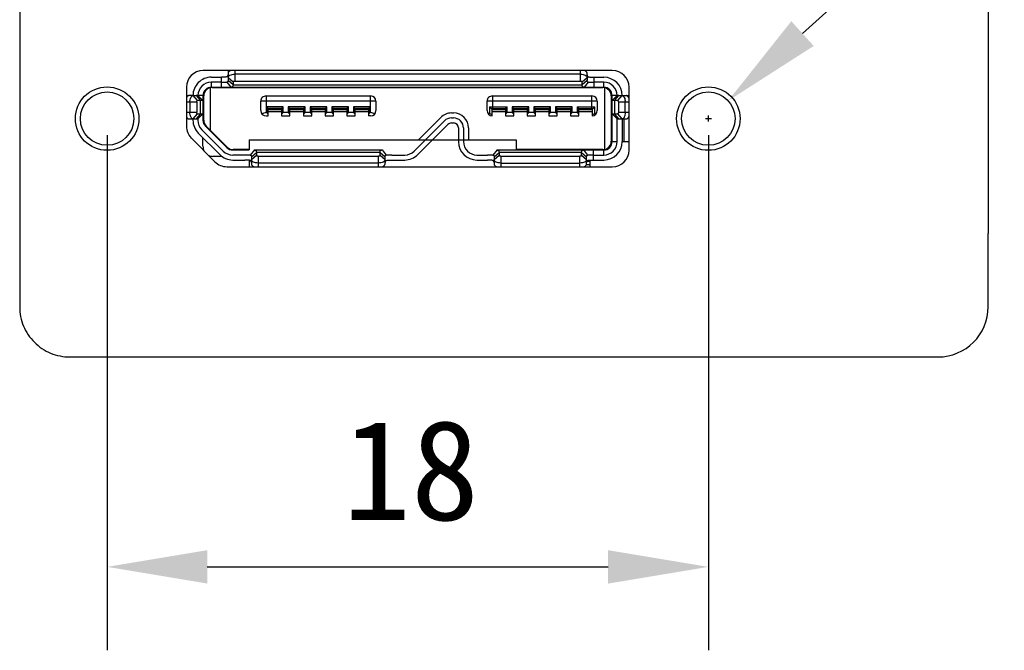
# Model space of a CAD drawing. Header units: millimetres. Extents: x 57 to 257, y 100 to 158.
# Tile 6 of 8: x 209 to 238, y 108 to 127. Entities that reach past the tile are written whole.
import ezdxf

# ---------------------------------------------------------------- set-up
doc = ezdxf.new("R2010")
doc.units = ezdxf.units.MM
doc.header["$LTSCALE"] = 16.335
doc.header["$PDMODE"] = 3
doc.header["$PDSIZE"] = 8
doc.layers.get('0').update_dxf_attribs({"linetype": 'CONTINUOUS'})
doc.layers.get('Defpoints').update_dxf_attribs({"linetype": 'CONTINUOUS'})
doc.layers.add('00_COMPONENTS', color=7, linetype='CONTINUOUS')
doc.layers.add('51__DRAFT_DIMS', color=7, linetype='CONTINUOUS')
doc.styles.get("Standard").update_dxf_attribs({"font": 'simfang.ttf'})
doc.dimstyles.new('DIMSTYLE_2', dxfattribs={"dimtxt": 3, "dimasz": 3, "dimexe": 2.5, "dimexo": 0.5, "dimgap": 0.4, "dimtad": 1, "dimtoh": 1, "dimdsep": 46, "dimtxsty": 'STANDARD', "dimblk": '_FILLED', "dimblk1": '_FILLED', "dimblk2": '_FILLED', "dimcen": 0.09, "dimclrd": 251, "dimclre": 251, "dimclrt": 251, "dimazin": 2, "dimtp": 0.2, "dimtm": 0.2, "dimtfac": 1, "dimtofl": 0, "dimtmove": 0, "dimatfit": 3, "dimldrblk": '_FILLED', "dimfxl": 1, "dimtolj": 1, "dimarcsym": 0})

# ---------------------------------------------------------------- blocks, each defined once
blk = doc.blocks.new('_FILLED')
at = {"color": 0, "linetype": 'ByBlock'}
blk.add_solid([(0, 0), (-1, 0.1667), (-1, -0.1667)], dxfattribs=at)
blk = doc.blocks.new('*D7')
at = {"layer": '51__DRAFT_DIMS', "color": 251, "lineweight": -2}
for p, q in [((211.46, 123.288), (211.46, 107.858)), ((229.46, 123.288), (229.46, 107.858)), ((214.46, 110.358), (226.46, 110.358))]:
    blk.add_line(p, q, dxfattribs=at)
at = {"layer": 'Defpoints', "color": 0}
for p in [(211.46, 123.788), (229.46, 123.788), (229.46, 110.358)]:
    blk.add_point(p, dxfattribs=at)
at = {"layer": '51__DRAFT_DIMS', "color": 251, "linetype": 'ByBlock', "lineweight": -2, "xscale": 3, "yscale": 3, "zscale": 3, "rotation": 180}
blk.add_blockref('_FILLED', (211.46, 110.358), dxfattribs=at)
at = {"layer": '51__DRAFT_DIMS', "color": 251, "linetype": 'ByBlock', "lineweight": -2, "xscale": 3, "yscale": 3, "zscale": 3}
blk.add_blockref('_FILLED', (229.46, 110.358), dxfattribs=at)
at = {"layer": '51__DRAFT_DIMS', "color": 251, "insert": (220.557, 114.758), "char_height": 3, "attachment_point": 2, "line_spacing_factor": 0.9}
blk.add_mtext('\\A1;18', dxfattribs=at)
blk = doc.blocks.new('*D17')
at = {"color": 251, "lineweight": -2}
for p in [(232.279, 126.336), (257.29, 133.12)]:
    blk.add_line(p, (239.782, 133.12), dxfattribs=at)
at = {"color": 251}
for p, q in [((229.46, 123.698), (229.46, 123.878)), ((229.37, 123.788), (229.55, 123.788))]:
    blk.add_line(p, q, dxfattribs=at)
at = {"layer": 'Defpoints', "color": 0}
for p in [(230.054, 124.324), (228.867, 123.251)]:
    blk.add_point(p, dxfattribs=at)
at = {"color": 251, "linetype": 'ByBlock', "lineweight": -2, "xscale": 3, "yscale": 3, "zscale": 3, "rotation": 222.1182706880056}
blk.add_blockref('_FILLED', (230.054, 124.324), dxfattribs=at)
at = {"color": 251, "insert": (248.736, 135.045), "char_height": 3, "attachment_point": 5}
blk.add_mtext('\\A1;2-M2 3.6{}{{\\H0.7x;}{}}', dxfattribs=at)

msp = doc.modelspace()

# ---------------------------------------------------------------- linework, layer by layer
at = {"layer": '00_COMPONENTS', "color": 0}
for p, q in [((208.843, 144.026), (208.843, 118.148)), ((237.835, 127.339), (237.835, 120.348)), ((226.585, 125.228), (214.335, 125.228)), ((214.58, 125.028), (214.88, 125.028)), ((214.88, 124.728), (214.88, 125.028)), ((215.08, 125.227), (215.08, 125.152)), ((215.08, 125.149), (215.08, 124.931)), ((215.08, 125.019), (215.23, 124.889)), ((215.28, 125.228), (215.28, 124.914)), ((225.63, 125.119), (215.28, 125.119)), ((225.63, 124.914), (225.63, 125.228)), ((225.68, 124.889), (225.83, 125.019)), ((225.83, 125.019), (225.83, 125.149)), ((225.83, 125.019), (225.83, 124.931)), ((226.03, 125.028), (226.33, 125.028)), ((226.03, 125.028), (226.03, 124.728)), ((213.835, 124.728), (213.835, 123.555)), ((214.555, 123.434), (214.555, 124.713)), ((214.58, 124.878), (214.58, 124.728)), ((214.88, 124.878), (214.58, 124.878)), ((214.58, 124.728), (226.33, 124.728)), ((214.605, 124.718), (226.305, 124.718)), ((214.88, 124.878), (215.044, 124.878)), ((215.044, 124.878), (215.168, 124.728)), ((215.23, 124.802), (215.08, 124.932)), ((215.23, 124.889), (215.23, 124.802)), ((215.23, 124.802), (225.68, 124.802)), ((215.28, 124.914), (225.63, 124.914)), ((215.885, 124.728), (215.885, 124.718)), ((216.78, 124.728), (216.78, 124.721)), ((218.78, 124.721), (218.78, 124.728)), ((223.48, 124.728), (223.48, 124.721)), ((225.48, 124.721), (225.48, 124.728)), ((225.83, 124.931), (225.68, 124.802)), ((225.68, 124.802), (225.68, 124.889)), ((225.866, 124.878), (225.743, 124.728)), ((225.866, 124.878), (226.03, 124.878)), ((226.33, 124.878), (226.03, 124.878)), ((226.205, 124.728), (226.205, 124.718)), ((226.33, 124.728), (226.33, 124.878)), ((226.355, 124.713), (226.355, 122.863)), ((227.085, 122.848), (227.085, 124.728)), ((214.039, 124.478), (213.909, 124.478)), ((214.169, 124.328), (214.039, 124.478)), ((214.039, 124.478), (214.127, 124.478)), ((214.127, 124.478), (214.257, 124.328)), ((214.33, 124.478), (214.127, 124.478)), ((214.33, 124.327), (214.18, 124.478)), ((214.33, 124.478), (214.33, 123.738)), ((214.355, 123.738), (214.355, 124.468)), ((216.22, 124.468), (216.22, 123.968)), ((216.22, 124.468), (219.35, 124.468)), ((219.35, 123.968), (219.35, 124.468)), ((222.995, 124.468), (225.975, 124.468)), ((222.995, 124.468), (222.995, 124.088)), ((225.975, 124.088), (225.975, 124.468)), ((226.555, 124.468), (226.555, 123.108)), ((226.784, 124.478), (226.58, 124.478)), ((226.58, 123.098), (226.58, 124.478)), ((226.73, 124.478), (226.581, 124.327)), ((226.654, 124.328), (226.784, 124.478)), ((226.872, 124.478), (226.742, 124.328)), ((226.784, 124.478), (227.043, 124.478)), ((214.144, 124.278), (213.835, 124.278)), ((213.939, 124.278), (213.939, 123.978)), ((214.144, 124.278), (214.144, 123.978)), ((214.33, 124.328), (214.169, 124.328)), ((214.257, 123.928), (214.257, 124.328)), ((214.33, 124.248), (214.355, 124.248)), ((216.06, 124.028), (216.06, 124.308)), ((219.51, 124.308), (216.06, 124.308)), ((216.285, 124.088), (216.235, 124.138)), ((216.235, 124.138), (216.235, 123.968)), ((216.735, 124.138), (216.235, 124.138)), ((216.735, 124.138), (216.685, 124.088)), ((216.735, 123.968), (216.735, 124.138)), ((216.935, 124.088), (216.885, 124.138)), ((217.385, 124.138), (216.885, 124.138)), ((216.885, 124.138), (216.885, 123.968)), ((217.385, 124.138), (217.335, 124.088)), ((217.385, 123.968), (217.385, 124.138)), ((217.585, 124.088), (217.535, 124.138)), ((218.035, 124.138), (217.535, 124.138)), ((217.535, 124.138), (217.535, 123.968)), ((218.035, 124.138), (217.985, 124.088)), ((218.035, 123.968), (218.035, 124.138)), ((218.235, 124.088), (218.185, 124.138)), ((218.685, 124.138), (218.185, 124.138)), ((218.185, 124.138), (218.185, 123.968)), ((218.685, 124.138), (218.635, 124.088)), ((218.685, 123.968), (218.685, 124.138)), ((218.885, 124.088), (218.835, 124.138)), ((219.335, 124.138), (218.835, 124.138)), ((218.835, 124.138), (218.835, 123.968)), ((219.335, 124.138), (219.285, 124.088)), ((219.335, 123.968), (219.335, 124.138)), ((219.51, 124.308), (219.51, 124.028)), ((226.135, 124.308), (222.835, 124.308)), ((222.835, 124.028), (222.835, 124.308)), ((222.908, 124.138), (223.435, 124.138)), ((222.908, 124.138), (222.908, 123.942)), ((223.435, 124.138), (223.385, 124.088)), ((223.435, 123.968), (223.435, 124.138)), ((224.085, 124.138), (223.585, 124.138)), ((223.635, 124.088), (223.585, 124.138)), ((223.585, 124.138), (223.585, 123.968)), ((224.085, 124.138), (224.035, 124.088)), ((224.085, 123.968), (224.085, 124.138)), ((224.735, 124.138), (224.235, 124.138)), ((224.285, 124.088), (224.235, 124.138)), ((224.235, 124.138), (224.235, 123.968)), ((224.735, 124.138), (224.685, 124.088)), ((224.735, 123.968), (224.735, 124.138)), ((225.385, 124.138), (224.885, 124.138)), ((224.935, 124.088), (224.885, 124.138)), ((224.885, 124.138), (224.885, 123.968)), ((225.385, 124.138), (225.335, 124.088)), ((225.385, 123.968), (225.385, 124.138)), ((225.535, 124.138), (226.063, 124.138)), ((225.585, 124.088), (225.535, 124.138)), ((225.535, 124.138), (225.535, 123.968)), ((226.063, 123.942), (226.063, 124.138)), ((226.135, 124.308), (226.135, 124.028)), ((226.555, 124.188), (226.58, 124.188)), ((226.654, 124.328), (226.58, 124.328)), ((226.742, 124.328), (226.654, 124.328)), ((226.654, 124.328), (226.654, 123.928)), ((227.085, 124.278), (226.767, 124.278)), ((226.767, 124.278), (226.767, 123.978)), ((226.972, 123.978), (226.972, 124.278)), ((213.835, 123.978), (214.144, 123.978)), ((214.039, 123.778), (214.169, 123.928)), ((214.257, 123.928), (214.127, 123.778)), ((214.169, 123.928), (214.33, 123.928)), ((214.33, 123.928), (214.18, 123.778)), ((216.235, 123.968), (216.22, 123.968)), ((216.22, 123.868), (216.285, 123.868)), ((216.235, 123.968), (216.285, 123.918)), ((216.285, 123.868), (216.285, 124.088)), ((216.685, 124.088), (216.285, 124.088)), ((216.285, 124.062), (216.685, 124.062)), ((216.685, 123.988), (216.285, 123.988)), ((216.685, 124.088), (216.685, 123.868)), ((216.735, 123.968), (216.685, 123.918)), ((216.685, 123.868), (216.935, 123.868)), ((216.885, 123.968), (216.735, 123.968)), ((216.885, 123.968), (216.935, 123.918)), ((217.335, 124.088), (216.935, 124.088)), ((216.935, 123.868), (216.935, 124.088)), ((216.935, 124.062), (217.335, 124.062)), ((217.335, 123.988), (216.935, 123.988)), ((217.335, 124.088), (217.335, 123.868)), ((217.385, 123.968), (217.335, 123.918)), ((217.335, 123.868), (217.585, 123.868)), ((217.535, 123.968), (217.385, 123.968)), ((217.535, 123.968), (217.585, 123.918)), ((217.985, 124.088), (217.585, 124.088)), ((217.585, 123.868), (217.585, 124.088)), ((217.585, 124.062), (217.985, 124.062)), ((217.985, 123.988), (217.585, 123.988)), ((217.985, 124.088), (217.985, 123.868)), ((218.035, 123.968), (217.985, 123.918)), ((217.985, 123.868), (218.235, 123.868)), ((218.185, 123.968), (218.035, 123.968)), ((218.185, 123.968), (218.235, 123.918)), ((218.635, 124.088), (218.235, 124.088)), ((218.235, 123.868), (218.235, 124.088)), ((218.235, 124.062), (218.635, 124.062)), ((218.635, 123.988), (218.235, 123.988)), ((218.635, 124.088), (218.635, 123.868)), ((218.685, 123.968), (218.635, 123.918)), ((218.635, 123.868), (218.885, 123.868)), ((218.835, 123.968), (218.685, 123.968)), ((218.835, 123.968), (218.885, 123.918)), ((219.285, 124.088), (218.885, 124.088)), ((218.885, 123.868), (218.885, 124.088)), ((218.885, 124.062), (219.285, 124.062)), ((219.285, 123.988), (218.885, 123.988)), ((219.285, 124.088), (219.285, 123.868)), ((219.335, 123.968), (219.285, 123.918)), ((219.35, 123.868), (219.285, 123.868)), ((219.35, 123.968), (219.335, 123.968)), ((220.78, 123.154), (221.452, 123.826)), ((221.77, 123.958), (221.83, 123.958)), ((221.77, 123.808), (221.83, 123.808)), ((222.985, 123.9), (222.908, 123.942)), ((222.962, 124.088), (223.385, 124.088)), ((222.985, 123.868), (222.985, 124.088)), ((222.985, 124.061), (223.385, 124.061)), ((223.385, 123.988), (222.985, 123.988)), ((223.385, 124.088), (223.385, 123.868)), ((223.435, 123.968), (223.385, 123.918)), ((223.385, 123.868), (223.635, 123.868)), ((223.585, 123.968), (223.435, 123.968)), ((223.585, 123.968), (223.635, 123.918)), ((224.035, 124.088), (223.635, 124.088)), ((223.635, 123.868), (223.635, 124.088)), ((223.635, 124.061), (224.035, 124.061)), ((224.035, 123.988), (223.635, 123.988)), ((224.035, 124.088), (224.035, 123.868)), ((224.085, 123.968), (224.035, 123.918)), ((224.035, 123.868), (224.285, 123.868)), ((224.235, 123.968), (224.085, 123.968)), ((224.235, 123.968), (224.285, 123.918)), ((224.685, 124.088), (224.285, 124.088)), ((224.285, 123.868), (224.285, 124.088)), ((224.285, 124.061), (224.685, 124.061)), ((224.685, 123.988), (224.285, 123.988)), ((224.685, 124.088), (224.685, 123.868)), ((224.735, 123.968), (224.685, 123.918)), ((224.685, 123.868), (224.935, 123.868)), ((224.885, 123.968), (224.735, 123.968)), ((224.885, 123.968), (224.935, 123.918)), ((225.335, 124.088), (224.935, 124.088)), ((224.935, 123.868), (224.935, 124.088)), ((224.935, 124.061), (225.335, 124.061)), ((225.335, 123.988), (224.935, 123.988)), ((225.335, 124.088), (225.335, 123.868)), ((225.385, 123.968), (225.335, 123.918)), ((225.335, 123.868), (225.585, 123.868)), ((225.535, 123.968), (225.385, 123.968)), ((225.535, 123.968), (225.585, 123.918)), ((225.585, 124.088), (226.009, 124.088)), ((225.585, 123.868), (225.585, 124.088)), ((225.585, 124.061), (225.985, 124.061)), ((225.985, 123.988), (225.585, 123.988)), ((225.985, 124.088), (225.985, 123.868)), ((225.985, 123.9), (226.063, 123.942)), ((226.58, 123.928), (226.742, 123.928)), ((226.73, 123.778), (226.58, 123.928)), ((226.784, 123.778), (226.654, 123.928)), ((226.742, 123.928), (226.872, 123.778)), ((226.767, 123.978), (227.085, 123.978)), ((213.909, 123.778), (214.18, 123.778)), ((214.03, 123.778), (214.03, 123.738)), ((214.18, 123.778), (214.18, 123.738)), ((214.355, 123.798), (214.33, 123.798)), ((214.404, 123.561), (215.044, 122.921)), ((214.429, 123.561), (215.059, 122.931)), ((220.653, 122.815), (221.558, 123.72)), ((221.664, 123.614), (220.759, 122.709)), ((221.77, 123.658), (221.83, 123.658)), ((221.98, 123.508), (221.98, 123.098)), ((222.13, 123.508), (222.13, 123.098)), ((222.28, 123.508), (222.28, 123.154)), ((226.73, 123.778), (227.001, 123.778)), ((226.73, 123.098), (226.73, 123.778)), ((226.88, 123.778), (226.88, 123.098)), ((226.93, 123.778), (226.93, 123.098)), ((214.831, 122.709), (214.191, 123.349)), ((214.297, 123.455), (214.937, 122.815)), ((226.58, 123.388), (226.555, 123.388)), ((213.982, 123.201), (214.689, 122.494)), ((214.33, 122.958), (214.33, 123.21)), ((215.71, 123.154), (215.71, 122.848)), ((215.71, 123.154), (223.71, 123.154)), ((223.71, 123.154), (223.71, 122.848)), ((226.58, 123.098), (226.73, 123.098)), ((226.88, 123.098), (227.085, 123.098)), ((214.89, 122.658), (214.63, 122.658)), ((215.22, 122.848), (215.71, 122.848)), ((215.71, 122.698), (215.22, 122.698)), ((215.71, 122.858), (215.235, 122.858)), ((215.744, 122.698), (215.71, 122.698)), ((215.868, 122.848), (215.744, 122.698)), ((215.78, 122.644), (215.93, 122.774)), ((215.93, 122.687), (215.78, 122.557)), ((215.78, 122.644), (215.78, 122.427)), ((215.868, 122.848), (219.693, 122.848)), ((219.63, 122.774), (215.93, 122.774)), ((215.93, 122.774), (215.93, 122.687)), ((215.98, 122.662), (219.58, 122.662)), ((215.98, 122.662), (215.98, 122.348)), ((219.58, 122.348), (219.58, 122.662)), ((219.63, 122.687), (219.63, 122.774)), ((219.63, 122.774), (219.78, 122.644)), ((219.78, 122.557), (219.63, 122.687)), ((219.693, 122.848), (219.816, 122.698)), ((219.78, 122.427), (219.78, 122.644)), ((219.98, 122.698), (219.816, 122.698)), ((219.98, 122.698), (220.37, 122.698)), ((222.53, 122.698), (222.845, 122.698)), ((223.009, 122.698), (222.845, 122.698)), ((223.133, 122.848), (223.009, 122.698)), ((223.045, 122.644), (223.195, 122.774)), ((223.195, 122.687), (223.045, 122.557)), ((223.045, 122.644), (223.045, 122.427)), ((223.133, 122.848), (226.33, 122.848)), ((225.665, 122.774), (223.195, 122.774)), ((223.195, 122.774), (223.195, 122.687)), ((223.245, 122.662), (225.615, 122.662)), ((223.245, 122.662), (223.245, 122.348)), ((226.305, 122.858), (223.71, 122.858)), ((223.97, 122.848), (223.97, 122.858)), ((224.35, 122.848), (224.35, 122.858)), ((224.62, 122.848), (224.62, 122.858)), ((225, 122.848), (225, 122.858)), ((225.27, 122.848), (225.27, 122.858)), ((225.615, 122.348), (225.615, 122.662)), ((225.65, 122.848), (225.65, 122.858)), ((225.665, 122.687), (225.665, 122.774)), ((225.665, 122.774), (225.815, 122.644)), ((225.815, 122.557), (225.665, 122.687)), ((225.851, 122.698), (225.728, 122.848)), ((225.815, 122.427), (225.815, 122.644)), ((226.015, 122.698), (225.851, 122.698)), ((225.92, 122.848), (225.92, 122.858)), ((226.015, 122.848), (226.015, 122.548)), ((226.015, 122.698), (226.33, 122.698)), ((226.205, 122.858), (226.205, 122.848)), ((226.33, 122.698), (226.33, 122.848)), ((215.042, 122.348), (226.585, 122.348)), ((215.22, 122.548), (215.58, 122.548)), ((215.71, 122.543), (215.71, 122.348)), ((219.58, 122.457), (215.98, 122.457)), ((219.98, 122.548), (220.37, 122.548)), ((222.53, 122.548), (222.845, 122.548)), ((223.245, 122.457), (225.615, 122.457)), ((225.92, 122.408), (225.815, 122.408)), ((225.92, 122.508), (225.83, 122.508)), ((225.92, 122.348), (225.92, 122.548)), ((226.015, 122.548), (226.33, 122.548)), ((237.835, 118.148), (237.835, 120.348)), ((210.335, 116.648), (236.335, 116.648))]:
    msp.add_line(p, q, dxfattribs=at)
for centre, radius in [((211.46, 123.788), 0.95), ((229.46, 123.788), 0.95), ((211.46, 123.788), 0.8), ((229.46, 123.788), 0.8)]:
    msp.add_circle(centre, radius, dxfattribs=at)
for centre, radius, start, end in [((214.58, 124.478), 0.55, 89.9995, 179.9995), ((226.33, 124.478), 0.55, 359.9995, 89.9995), ((214.58, 124.478), 0.4, 89.9997, 179.9995), ((214.58, 124.478), 0.25, 89.9995, 179.9995), ((214.605, 124.468), 0.25, 89.9995, 179.9995), ((226.305, 124.468), 0.25, 359.9995, 89.9995), ((226.33, 124.478), 0.4, 359.9995, 89.9964), ((226.33, 124.478), 0.25, 359.9995, 89.9986), ((213.91, 124.675), 0.2, 248.042, 265.8133), ((216.22, 124.308), 0.16, 89.9995, 179.9995), ((219.35, 124.308), 0.16, 359.9995, 89.9995), ((222.995, 124.308), 0.16, 89.9995, 179.9995), ((225.975, 124.308), 0.16, 359.9995, 89.9995), ((227.043, 124.678), 0.2, 269.9995, 282.0964), ((216.22, 124.028), 0.16, 179.9995, 269.9995), ((219.35, 124.028), 0.16, 269.9995, 359.9995), ((221.77, 123.508), 0.45, 89.9995, 134.9981), ((221.77, 123.508), 0.3, 89.9996, 134.9978), ((221.83, 123.508), 0.45, 359.9995, 89.9995), ((221.83, 123.508), 0.3, 359.9982, 90.0002), ((222.995, 124.028), 0.16, 179.9995, 266.4161), ((225.975, 124.028), 0.16, 273.5828, 359.9995), ((214.58, 123.738), 0.55, 179.9995, 224.9995), ((214.58, 123.738), 0.4, 180.003, 224.997), ((214.58, 123.738), 0.25, 179.9988, 224.9995), ((214.605, 123.738), 0.25, 179.9995, 224.9995), ((221.77, 123.508), 0.15, 89.9995, 134.9979), ((221.83, 123.508), 0.15, 359.9995, 89.9995), ((214.63, 122.958), 0.3, 179.9995, 207.9793), ((215.22, 123.098), 0.25, 224.9996, 269.9993), ((215.235, 123.108), 0.25, 224.9995, 269.9995), ((222.53, 123.098), 0.55, 179.9995, 269.9995), ((222.53, 123.098), 0.4, 179.9988, 269.9996), ((226.305, 123.108), 0.25, 269.9995, 359.9995), ((226.33, 123.098), 0.55, 269.9995, 359.9995), ((226.33, 123.098), 0.4, 269.9992, 359.9993), ((226.33, 123.098), 0.25, 269.9995, 359.9991), ((214.63, 122.958), 0.3, 242.0208, 269.9995), ((215.22, 123.098), 0.55, 224.9995, 269.9995), ((215.22, 123.098), 0.4, 224.9986, 270.0007), ((220.37, 123.098), 0.4, 269.9995, 314.996), ((220.37, 123.098), 0.55, 269.9995, 314.9979)]:
    msp.add_arc(centre, radius, start, end, dxfattribs=at)
for centre, major_axis, ratio, start_param, end_param in [((214.335, 124.728), (-0.354, 0.354), 0.999924, -0.78536, 0.78536), ((214.88, 125.105), (0.2, 0), 0.57735, -0.384397, 0), ((226.03, 125.105), (0.2, 0), 0.57735, -3.141592, -2.757196), ((226.585, 124.728), (0.354, 0.354), 0.999924, -0.78536, 0.78536), ((216.22, 123.808), (0.16, 0), 1, 1.570796, 2.383552), ((219.35, 123.808), (0.16, 0), 1, 0.758041, 1.570796), ((222.995, 123.808), (0.16, 0), 1, 2.147728, 2.384897), ((225.975, 123.808), (0.16, 0), 1, 0.756696, 0.993865), ((214.335, 123.555), (0.462, 0.191), 0.999955, 2.748909, 3.534276), ((226.585, 122.848), (-0.354, 0.354), 0.999924, -3.926953, -2.356233), ((215.042, 122.848), (0.191, 0.462), 0.999955, -3.534276, -2.748909), ((215.58, 122.471), (0.2, 0), 0.57735, 0.000001, 0.384397), ((219.98, 122.471), (0.2, 0), 0.57735, 2.757196, 3.141593), ((222.845, 122.471), (0.2, 0), 0.57735, 0.000001, 0.384397), ((226.015, 122.471), (0.2, 0), 0.57735, 2.757196, 3.141593), ((236.335, 118.148), (1.5, 0), 0.999962, -1.570796, 0)]:
    msp.add_ellipse(centre, major_axis=major_axis, ratio=ratio, start_param=start_param, end_param=end_param, dxfattribs=at)
for points, knots in [([(215.05, 125.047), (215.041, 125.041), (215.017, 125.032), (214.976, 125.029), (214.93, 125.028), (214.897, 125.028), (214.88, 125.028)], [0, 0, 0, 0, 0.194234, 0.431368, 0.706264, 1, 1, 1, 1]), ([(215.066, 125.061), (215.063, 125.057), (215.058, 125.052), (215.052, 125.048), (215.05, 125.047)], [0, 0, 0, 0, 0.743806, 1, 1, 1, 1]), ([(215.157, 125.228), (215.146, 125.223), (215.126, 125.214), (215.101, 125.195), (215.084, 125.173), (215.08, 125.157), (215.08, 125.149)], [0, 0, 0, 0, 0.30971, 0.575895, 0.801261, 1, 1, 1, 1]), ([(215.08, 125.019), (215.08, 125.026), (215.083, 125.04), (215.095, 125.059), (215.115, 125.076), (215.15, 125.097), (215.206, 125.115), (215.255, 125.119), (215.28, 125.119)], [0, 0, 0, 0, 0.082245, 0.17314, 0.277886, 0.39846, 0.681581, 1, 1, 1, 1]), ([(225.63, 125.119), (225.656, 125.119), (225.705, 125.115), (225.761, 125.097), (225.796, 125.076), (225.815, 125.059), (225.827, 125.04), (225.83, 125.026), (225.83, 125.019)], [0, 0, 0, 0, 0.318419, 0.601539, 0.722113, 0.826859, 0.917754, 1, 1, 1, 1]), ([(225.83, 125.149), (225.83, 125.157), (225.826, 125.173), (225.81, 125.195), (225.785, 125.214), (225.765, 125.223), (225.754, 125.228)], [0, 0, 0, 0, 0.198642, 0.423976, 0.690206, 1, 1, 1, 1]), ([(225.845, 125.061), (225.849, 125.056), (225.855, 125.049), (225.863, 125.045), (225.865, 125.044)], [0, 0, 0, 0, 0.741043, 1, 1, 1, 1]), ([(225.865, 125.044), (225.875, 125.038), (225.899, 125.032), (225.938, 125.028), (225.983, 125.028), (226.014, 125.028), (226.03, 125.028)], [0, 0, 0, 0, 0.197707, 0.437314, 0.709986, 1, 1, 1, 1]), ([(215.08, 124.932), (215.08, 124.924), (215.08, 124.911), (215.074, 124.893), (215.061, 124.881), (215.05, 124.878), (215.044, 124.878)], [0, 0, 0, 0, 0.304158, 0.54837, 0.760644, 1, 1, 1, 1]), ([(215.23, 124.802), (215.23, 124.791), (215.229, 124.771), (215.22, 124.749), (215.208, 124.737), (215.192, 124.729), (215.177, 124.728), (215.168, 124.728)], [0, 0, 0, 0, 0.292794, 0.520885, 0.625068, 0.734961, 1, 1, 1, 1]), ([(215.23, 124.889), (215.23, 124.897), (215.244, 124.907), (215.262, 124.913), (215.274, 124.914), (215.28, 124.914)], [0, 0, 0, 0, 0.391343, 0.677061, 1, 1, 1, 1]), ([(225.63, 124.914), (225.637, 124.914), (225.649, 124.913), (225.667, 124.907), (225.68, 124.897), (225.68, 124.889)], [0, 0, 0, 0, 0.322872, 0.608555, 1, 1, 1, 1]), ([(225.743, 124.728), (225.733, 124.728), (225.719, 124.729), (225.703, 124.737), (225.69, 124.749), (225.681, 124.771), (225.68, 124.791), (225.68, 124.802)], [0, 0, 0, 0, 0.264485, 0.374166, 0.478385, 0.706813, 1, 1, 1, 1]), ([(225.866, 124.878), (225.86, 124.878), (225.849, 124.88), (225.836, 124.892), (225.831, 124.911), (225.83, 124.924), (225.83, 124.931)], [0, 0, 0, 0, 0.238779, 0.450938, 0.695632, 1, 1, 1, 1]), ([(213.909, 124.478), (213.902, 124.478), (213.887, 124.475), (213.867, 124.461), (213.849, 124.44), (213.84, 124.422), (213.835, 124.413)], [0, 0, 0, 0, 0.203407, 0.430384, 0.694495, 1, 1, 1, 1]), ([(213.939, 124.278), (213.939, 124.304), (213.944, 124.352), (213.961, 124.408), (213.982, 124.444), (213.999, 124.463), (214.018, 124.475), (214.032, 124.478), (214.039, 124.478)], [0, 0, 0, 0, 0.318419, 0.60154, 0.722114, 0.82686, 0.917754, 1, 1, 1, 1]), ([(226.872, 124.478), (226.878, 124.478), (226.892, 124.475), (226.911, 124.463), (226.929, 124.444), (226.95, 124.408), (226.967, 124.352), (226.972, 124.304), (226.972, 124.278)], [0, 0, 0, 0, 0.082246, 0.173141, 0.277887, 0.398461, 0.681582, 1, 1, 1, 1]), ([(227.086, 124.386), (227.081, 124.399), (227.072, 124.423), (227.052, 124.453), (227.028, 124.473), (227.01, 124.478), (227.001, 124.478)], [0, 0, 0, 0, 0.314073, 0.582918, 0.806713, 1, 1, 1, 1]), ([(214.144, 124.278), (214.144, 124.284), (214.145, 124.297), (214.15, 124.313), (214.158, 124.324), (214.166, 124.328), (214.169, 124.328)], [0, 0, 0, 0, 0.319621, 0.603847, 0.828838, 1, 1, 1, 1]), ([(226.742, 124.328), (226.745, 124.328), (226.753, 124.324), (226.76, 124.312), (226.766, 124.296), (226.767, 124.284), (226.767, 124.278)], [0, 0, 0, 0, 0.171159, 0.396148, 0.680377, 1, 1, 1, 1]), ([(213.835, 123.843), (213.84, 123.834), (213.849, 123.816), (213.867, 123.795), (213.887, 123.781), (213.902, 123.778), (213.909, 123.778)], [0, 0, 0, 0, 0.305501, 0.56961, 0.796588, 1, 1, 1, 1]), ([(214.039, 123.778), (214.032, 123.778), (214.018, 123.781), (213.999, 123.793), (213.982, 123.812), (213.961, 123.848), (213.944, 123.904), (213.939, 123.952), (213.939, 123.978)], [0, 0, 0, 0, 0.082245, 0.17314, 0.277886, 0.39846, 0.681581, 1, 1, 1, 1]), ([(214.169, 123.928), (214.166, 123.928), (214.158, 123.932), (214.15, 123.943), (214.145, 123.959), (214.144, 123.972), (214.144, 123.978)], [0, 0, 0, 0, 0.171159, 0.396143, 0.68037, 1, 1, 1, 1]), ([(226.767, 123.978), (226.767, 123.971), (226.766, 123.959), (226.76, 123.943), (226.753, 123.932), (226.745, 123.928), (226.742, 123.928)], [0, 0, 0, 0, 0.319616, 0.603845, 0.82884, 1, 1, 1, 1]), ([(226.972, 123.978), (226.972, 123.952), (226.967, 123.904), (226.95, 123.847), (226.929, 123.812), (226.911, 123.793), (226.892, 123.781), (226.878, 123.778), (226.872, 123.778)], [0, 0, 0, 0, 0.318419, 0.60154, 0.722114, 0.82686, 0.917754, 1, 1, 1, 1]), ([(227.001, 123.778), (227.01, 123.778), (227.028, 123.783), (227.052, 123.803), (227.072, 123.833), (227.081, 123.856), (227.086, 123.87)], [0, 0, 0, 0, 0.193282, 0.417076, 0.685924, 1, 1, 1, 1]), ([(215.744, 122.698), (215.75, 122.698), (215.761, 122.695), (215.775, 122.684), (215.78, 122.665), (215.78, 122.652), (215.78, 122.644)], [0, 0, 0, 0, 0.238627, 0.448239, 0.691122, 1, 1, 1, 1]), ([(215.868, 122.848), (215.873, 122.848), (215.883, 122.847), (215.897, 122.844), (215.908, 122.839), (215.917, 122.83), (215.923, 122.82), (215.929, 122.801), (215.93, 122.785), (215.93, 122.774)], [0, 0, 0, 0, 0.141788, 0.266076, 0.375347, 0.477832, 0.585412, 0.706452, 1, 1, 1, 1]), ([(215.98, 122.662), (215.974, 122.662), (215.962, 122.663), (215.946, 122.668), (215.934, 122.676), (215.93, 122.684), (215.93, 122.687)], [0, 0, 0, 0, 0.320278, 0.604539, 0.828791, 1, 1, 1, 1]), ([(219.63, 122.687), (219.63, 122.683), (219.627, 122.675), (219.615, 122.668), (219.599, 122.663), (219.587, 122.662), (219.58, 122.662)], [0, 0, 0, 0, 0.171183, 0.395763, 0.680013, 1, 1, 1, 1]), ([(219.63, 122.774), (219.63, 122.785), (219.631, 122.805), (219.64, 122.827), (219.652, 122.839), (219.669, 122.847), (219.683, 122.848), (219.693, 122.848)], [0, 0, 0, 0, 0.292848, 0.52101, 0.625197, 0.735044, 1, 1, 1, 1]), ([(219.78, 122.644), (219.78, 122.652), (219.781, 122.665), (219.786, 122.683), (219.799, 122.695), (219.81, 122.698), (219.816, 122.698)], [0, 0, 0, 0, 0.304304, 0.548573, 0.760733, 1, 1, 1, 1]), ([(223.009, 122.698), (223.015, 122.698), (223.026, 122.695), (223.039, 122.683), (223.045, 122.665), (223.045, 122.652), (223.045, 122.644)], [0, 0, 0, 0, 0.238684, 0.450755, 0.695507, 1, 1, 1, 1]), ([(223.133, 122.848), (223.142, 122.848), (223.157, 122.847), (223.173, 122.839), (223.185, 122.827), (223.194, 122.805), (223.195, 122.785), (223.195, 122.774)], [0, 0, 0, 0, 0.264504, 0.374198, 0.478414, 0.706844, 1, 1, 1, 1]), ([(223.245, 122.662), (223.239, 122.662), (223.227, 122.663), (223.211, 122.668), (223.199, 122.675), (223.195, 122.683), (223.195, 122.687)], [0, 0, 0, 0, 0.319927, 0.604172, 0.828821, 1, 1, 1, 1]), ([(225.665, 122.687), (225.665, 122.683), (225.662, 122.675), (225.65, 122.668), (225.634, 122.663), (225.622, 122.662), (225.615, 122.662)], [0, 0, 0, 0, 0.171183, 0.395763, 0.680013, 1, 1, 1, 1]), ([(225.665, 122.774), (225.665, 122.785), (225.666, 122.805), (225.675, 122.827), (225.687, 122.839), (225.704, 122.847), (225.718, 122.848), (225.728, 122.848)], [0, 0, 0, 0, 0.29286, 0.521038, 0.625226, 0.735069, 1, 1, 1, 1]), ([(225.815, 122.644), (225.815, 122.652), (225.816, 122.665), (225.821, 122.683), (225.834, 122.695), (225.845, 122.698), (225.851, 122.698)], [0, 0, 0, 0, 0.304306, 0.548581, 0.76074, 1, 1, 1, 1]), ([(215.71, 122.543), (215.69, 122.547), (215.647, 122.548), (215.603, 122.548), (215.58, 122.548)], [0, 0, 0, 0, 0.466821, 1, 1, 1, 1]), ([(215.746, 122.532), (215.743, 122.534), (215.732, 122.539), (215.72, 122.542), (215.71, 122.543)], [0, 0, 0, 0, 0.22992, 1, 1, 1, 1]), ([(215.766, 122.514), (215.762, 122.52), (215.755, 122.526), (215.748, 122.531), (215.746, 122.532)], [0, 0, 0, 0, 0.741043, 1, 1, 1, 1]), ([(215.98, 122.457), (215.955, 122.457), (215.906, 122.461), (215.85, 122.479), (215.815, 122.5), (215.795, 122.517), (215.783, 122.536), (215.78, 122.55), (215.78, 122.557)], [0, 0, 0, 0, 0.318419, 0.60154, 0.722114, 0.82686, 0.917755, 1, 1, 1, 1]), ([(215.78, 122.427), (215.78, 122.419), (215.784, 122.402), (215.801, 122.38), (215.827, 122.362), (215.847, 122.352), (215.858, 122.348)], [0, 0, 0, 0, 0.198094, 0.423256, 0.689741, 1, 1, 1, 1]), ([(219.78, 122.557), (219.78, 122.55), (219.777, 122.536), (219.765, 122.517), (219.746, 122.5), (219.711, 122.479), (219.654, 122.461), (219.606, 122.457), (219.58, 122.457)], [0, 0, 0, 0, 0.082245, 0.17314, 0.277886, 0.39846, 0.681581, 1, 1, 1, 1]), ([(219.702, 122.348), (219.714, 122.352), (219.734, 122.362), (219.76, 122.38), (219.776, 122.402), (219.78, 122.419), (219.78, 122.427)], [0, 0, 0, 0, 0.310229, 0.576698, 0.801871, 1, 1, 1, 1]), ([(219.795, 122.514), (219.798, 122.519), (219.803, 122.524), (219.809, 122.528), (219.81, 122.529)], [0, 0, 0, 0, 0.743806, 1, 1, 1, 1]), ([(219.81, 122.529), (219.82, 122.535), (219.844, 122.544), (219.884, 122.547), (219.931, 122.548), (219.963, 122.548), (219.98, 122.548)], [0, 0, 0, 0, 0.194234, 0.431368, 0.706264, 1, 1, 1, 1]), ([(223.011, 122.532), (223.001, 122.537), (222.977, 122.544), (222.938, 122.547), (222.893, 122.548), (222.861, 122.548), (222.845, 122.548)], [0, 0, 0, 0, 0.197707, 0.437314, 0.709986, 1, 1, 1, 1]), ([(223.031, 122.514), (223.027, 122.52), (223.02, 122.526), (223.013, 122.531), (223.011, 122.532)], [0, 0, 0, 0, 0.741043, 1, 1, 1, 1]), ([(223.245, 122.457), (223.22, 122.457), (223.171, 122.461), (223.115, 122.479), (223.08, 122.5), (223.06, 122.517), (223.048, 122.536), (223.045, 122.55), (223.045, 122.557)], [0, 0, 0, 0, 0.318419, 0.60154, 0.722114, 0.82686, 0.917755, 1, 1, 1, 1]), ([(223.045, 122.427), (223.045, 122.419), (223.049, 122.402), (223.066, 122.38), (223.091, 122.362), (223.112, 122.352), (223.123, 122.348)], [0, 0, 0, 0, 0.19816, 0.423343, 0.689797, 1, 1, 1, 1]), ([(225.815, 122.557), (225.815, 122.55), (225.812, 122.536), (225.8, 122.517), (225.781, 122.5), (225.746, 122.479), (225.689, 122.461), (225.641, 122.457), (225.615, 122.457)], [0, 0, 0, 0, 0.082245, 0.17314, 0.277886, 0.39846, 0.681581, 1, 1, 1, 1]), ([(225.737, 122.348), (225.749, 122.352), (225.769, 122.362), (225.795, 122.38), (225.811, 122.402), (225.815, 122.419), (225.815, 122.427)], [0, 0, 0, 0, 0.310182, 0.576626, 0.801816, 1, 1, 1, 1]), ([(225.83, 122.514), (225.833, 122.519), (225.838, 122.524), (225.844, 122.528), (225.845, 122.529)], [0, 0, 0, 0, 0.743806, 1, 1, 1, 1]), ([(225.845, 122.529), (225.855, 122.535), (225.879, 122.543), (225.919, 122.547), (225.966, 122.548), (225.998, 122.548), (226.015, 122.548)], [0, 0, 0, 0, 0.194234, 0.431368, 0.706264, 1, 1, 1, 1]), ([(208.843, 118.148), (208.843, 118.05), (208.863, 117.853), (208.949, 117.57), (209.088, 117.309), (209.276, 117.08), (209.505, 116.892), (209.766, 116.753), (210.049, 116.667), (210.245, 116.648), (210.343, 116.648)], [0, 0, 0, 0, 0.124996, 0.250023, 0.375018, 0.500028, 0.625024, 0.74999, 0.874999, 1, 1, 1, 1])]:
    msp.add_open_spline(points, degree=3, knots=knots, dxfattribs=at)
for points in [[(222.908, 124.138), (222.925, 124.121), (222.943, 124.103), (222.962, 124.088)], [(226.009, 124.088), (226.028, 124.103), (226.045, 124.121), (226.063, 124.138)]]:
    msp.add_open_spline(points, degree=3, dxfattribs=at)

# ---------------------------------------------------------------- dimensions: what is measured, and where the dimension line sits
dim = msp.add_diameter_dim_2p(p1=(228.867, 123.251), p2=(230.054, 124.324), text='2-M2 3.6{}{{\\H0.7x;}{}}', dimstyle='DIMSTYLE_2', override={"dimtoh": 251, "dimlfac": 1, "dimtix": 0, "dimtofl": 0, "dimtmove": 0, "dimatfit": 3})
dim.commit()
dim.dimension.update_dxf_attribs({"geometry": '*D17', "text_midpoint": (248.736, 133.12), "dimtype": 163})
at = {"layer": '51__DRAFT_DIMS', "color": 4}
dim = msp.add_linear_dim(base=(229.46, 110.358), p1=(211.46, 123.788), p2=(229.46, 123.788), dimstyle='DIMSTYLE_2', dxfattribs=at)
dim.commit()
dim.dimension.update_dxf_attribs({"geometry": '*D7', "text_midpoint": (220.557, 110.358), "dimtype": 160})

doc.saveas('drawing.dxf')
